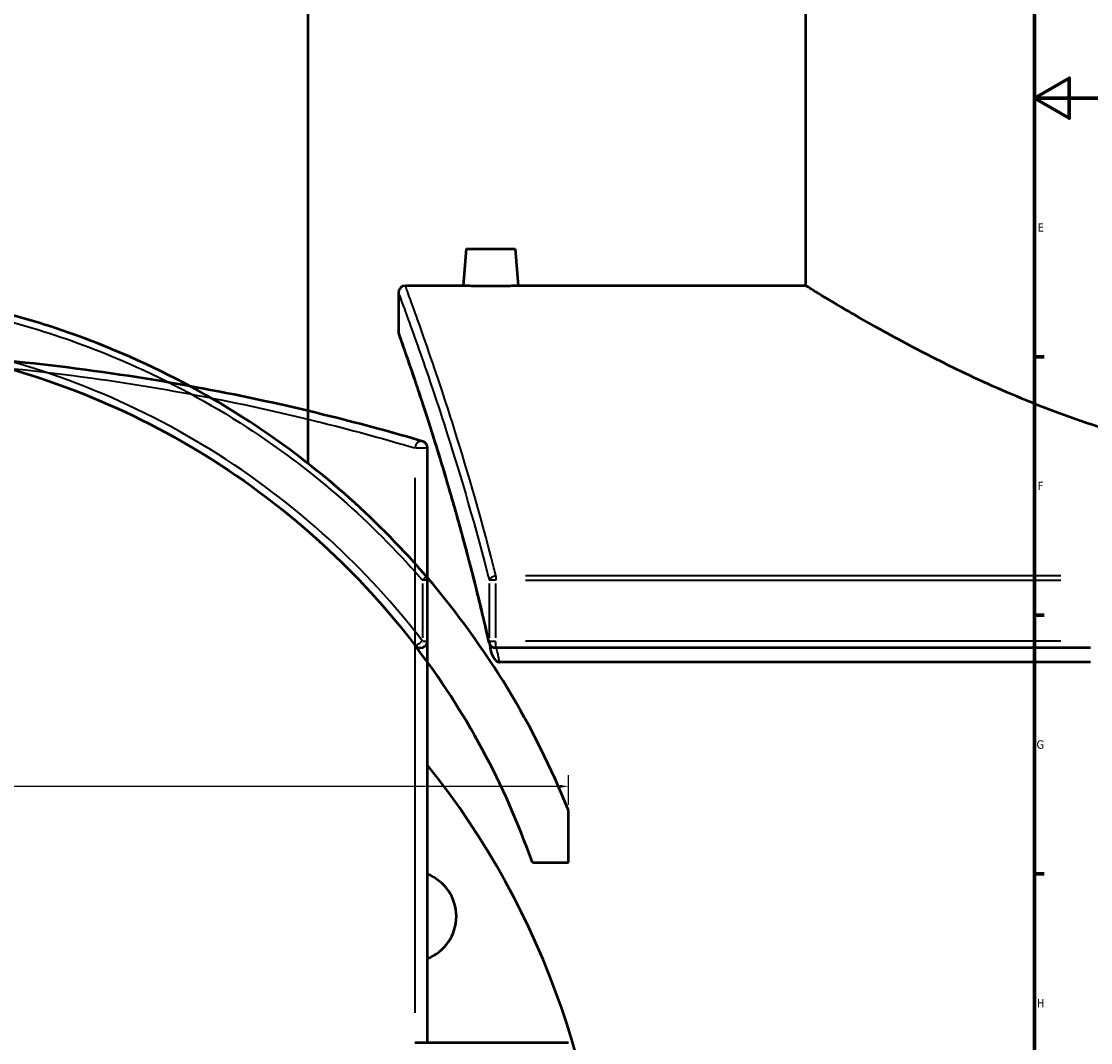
# Model space of a CAD drawing. Header units: millimetres. Extents: x -634 to 1168, y -305 to 951.
# Tile 6 of 11: x 530 to 837, y 26 to 319. Entities that reach past the tile are written whole.
import ezdxf

# ---------------------------------------------------------------- set-up
doc = ezdxf.new("R2010")
doc.units = ezdxf.units.MM
for name, color, linetype, lineweight in [('Border (ANSI)', 7, 'Continuous', 70), ('Dimension (ANSI)', 7, 'Continuous', 25), ('Visible (ANSI)', 7, 'Continuous', 50), ('Visible Narrow (ANSI)', 7, 'Continuous', 35)]:
    doc.layers.add(name, color=color, linetype=linetype, lineweight=lineweight)
doc.styles.add('Note Text (ANSI)', font='tahoma.ttf')
doc.dimstyles.new('Default - mm (ANSI)', dxfattribs={"dimtxt": 2.4, "dimasz": 2.5, "dimexe": 3.175, "dimexo": 1.6002, "dimgap": 0.8, "dimtad": 0, "dimtoh": 1, "dimdec": 0, "dimrnd": 1e-08, "dimzin": 4, "dimdsep": 46, "dimtxsty": 'Note Text (ANSI)', "dimcen": 0.09, "dimdle": 10, "dimclrd": 256, "dimclre": 256, "dimclrt": 5, "dimadec": 1, "dimazin": 1, "dimtfac": 1.27, "dimtofl": 0, "dimtmove": 0, "dimatfit": 3, "dimfxl": 1, "dimtolj": 1, "dimtzin": 4, "dimlwd": -1, "dimlwe": -1, "dimarcsym": 0})

# ---------------------------------------------------------------- blocks, each defined once
blk = doc.blocks.new('Borders Default Border')
at = {"layer": 'Border (ANSI)'}
for p, q in [((821, 222.75), (823.8, 222.75)), ((821, 148.5), (823.8, 148.5)), ((821, 74.25), (823.8, 74.25))]:
    blk.add_line(p, q, dxfattribs=at)
at = {"layer": 'Border (ANSI)', "flags": 128}
for points in [[(20, 20), (20, 574), (821, 574), (821, 20), (20, 20)], [(841, 297), (821, 297), (831, 302.77), (831, 291.23), (821, 297)]]:
    blk.add_lwpolyline(points, dxfattribs=at)
at = {"layer": 'Border (ANSI)', "color": 5, "true_color": 0x0000ff, "char_height": 2.4, "attachment_point": 7, "style": 'Note Text (ANSI)'}
for s, insert in [('E', (821.91, 258.68)), ('F', (821.98, 184.43)), ('G', (821.6, 110.13)), ('H', (821.73, 35.93))]:
    blk.add_mtext(s, dxfattribs=dict(at, insert=insert))
blk = doc.blocks.new('*D6')
at = {"layer": 'Defpoints', "color": 0, "transparency": 16777216}
for p in [(283.67, 141.1), (687.23, 99.36), (687.23, 92.46)]:
    blk.add_point(p, dxfattribs=at)
at = {"layer": 'Dimension (ANSI)', "transparency": 16777216}
for p, q in [((283.67, 139.5), (283.67, 96.19)), ((687.23, 94.06), (687.23, 102.54)), ((286.17, 99.36), (439.44, 99.36)), ((684.73, 99.36), (446.3, 99.36))]:
    blk.add_line(p, q, dxfattribs=at)
for points in [[(286.17, 99.78), (286.17, 98.95), (283.67, 99.36)], [(684.73, 99.78), (684.73, 98.95), (687.23, 99.36)]]:
    blk.add_solid(points, dxfattribs=at)
at = {"layer": 'Dimension (ANSI)', "color": 5, "transparency": 16777216, "insert": (440.24, 100.61), "char_height": 2.4, "attachment_point": 1, "style": 'Note Text (ANSI)'}
blk.add_mtext('\\A1;404', dxfattribs=at)

msp = doc.modelspace()

# ---------------------------------------------------------------- linework, layer by layer
at = {"layer": 'Visible (ANSI)'}
for p, q in [((612.48, 192.05), (612.48, 423.12)), ((755.38, 243.12), (755.38, 423.12)), ((657.88, 253.72), (656.95, 243.12)), ((657.88, 253.72), (671.88, 253.72)), ((671.88, 253.72), (672.8, 243.12)), ((656.95, 243.12), (640.38, 243.12)), ((755.38, 243.12), (672.8, 243.12)), ((638.38, 241.12), (638.38, 230.12)), ((646.73, 25.77), (646.73, 196.53)), ((646.73, 141.1), (646.73, 158.53)), ((837.13, 139.1), (666.37, 139.1)), ((837.13, 135.06), (667.45, 135.06)), ((687.23, 77.46), (687.23, 92.46)), ((676.85, 77.46), (687.23, 77.46)), ((643.14, 25.77), (676.85, 25.77)), ((676.85, 25.77), (687.23, 25.77))]:
    msp.add_line(p, q, dxfattribs=at)
for centre, radius, start, end in [((640.38, 241.12), 2, 90, 180), ((640.38, 230.12), 2, 180, 199.587), ((644.73, 196.53), 2, 0, 73.5878), ((464.48, 3.12), 240, 40.5909, 40.7686), ((644.73, 158.53), 2, 0, 40.7686), ((464.48, 3.12), 240, 21.8556, 40.5909), ((644.73, 141.1), 2, 217.4341, 0), ((464.48, 3.12), 225, 19.2943, 37.4341), ((666.37, 141.1), 2, 192.7064, 270), ((464.48, -40.48), 233.5, 321.3077, 38.6923), ((642.02, 62.02), 13, 291.2646, 68.7354)]:
    msp.add_arc(centre, radius, start, end, dxfattribs=at)
for points, knots in [([(646.25, 159.84), (645.58, 160.61), (644.9, 161.38), (630.02, 178.21), (613.66, 192.35), (584.77, 211.2), (573.29, 217.43), (544.36, 230.19), (526.43, 235.74), (493.71, 241.78), (479.1, 243.12), (464.48, 243.12), (449.87, 243.12), (435.26, 241.78), (402.53, 235.74), (384.61, 230.19), (355.68, 217.43), (344.2, 211.2), (315.3, 192.35), (298.95, 178.21), (283.9, 161.2), (283.06, 160.24), (282.23, 159.27)], [-43.657289, -43.657289, -43.657289, -43.657289, -43.34691, -43.34691, -36.850723, -36.850723, -32.928141, -32.928141, -27.354617, -27.354617, -23.007258, -23.007258, -23.007258, -18.659899, -18.659899, -13.086375, -13.086375, -9.163793, -9.163793, -2.667606, -2.667606, -2.282045, -2.282045, -2.282045, -2.282045]), ([(664.88, 242.98), (663.88, 242.98), (662.82, 242.99), (660.86, 243.02), (659.97, 243.03), (658.56, 243.07), (657.95, 243.08), (657.15, 243.11), (656.95, 243.12), (656.95, 243.12)], [0, 0, 0, 0, 0.299016, 0.299016, 0.598033, 0.598033, 0.896724, 0.896724, 1.195415, 1.195415, 1.195415, 1.195415]), ([(672.8, 243.12), (672.8, 243.12), (672.61, 243.11), (671.8, 243.08), (671.19, 243.07), (669.78, 243.03), (668.89, 243.02), (666.94, 242.99), (665.87, 242.98), (664.88, 242.98)], [3.586244, 3.586244, 3.586244, 3.586244, 3.885049, 3.885049, 4.183853, 4.183853, 4.482756, 4.482756, 4.781659, 4.781659, 4.781659, 4.781659]), ([(903.38, 192.05), (898.56, 192.05), (893.69, 192.24), (883.94, 192.98), (879.06, 193.55), (864.55, 195.76), (855.04, 197.94), (836.94, 203.2), (828.34, 206.28), (812.45, 212.66), (805.17, 215.97), (792.32, 222.2), (786.26, 225.36), (775.49, 231.22), (770.77, 233.92), (763.13, 238.39), (760.2, 240.17), (756.32, 242.53), (755.38, 243.12), (755.38, 243.12)], [0, 0, 0, 0, 1.446356, 1.446356, 2.892712, 2.892712, 5.785423, 5.785423, 8.678135, 8.678135, 11.570846, 11.570846, 14.442183, 14.442183, 17.31352, 17.31352, 20.184857, 20.184857, 23.056194, 23.056194, 23.056194, 23.056194]), ([(282.23, 135.06), (291.1, 147.31), (301.19, 158.64), (322.67, 178.37), (333.94, 186.92), (357.94, 201.79), (370.67, 208.12), (396.69, 218.09), (409.94, 221.84), (436.95, 226.85), (450.72, 228.12), (464.48, 228.12), (478.25, 228.12), (492.01, 226.85), (519.03, 221.84), (532.28, 218.09), (558.3, 208.12), (571.03, 201.79), (595.03, 186.92), (606.29, 178.37), (626.31, 159.99), (635.18, 150.29), (643.14, 139.88)], [-50.18613, -50.18613, -50.18613, -50.18613, -45.539235, -45.539235, -41.211057, -41.211057, -36.882874, -36.882874, -32.716478, -32.716478, -28.550077, -28.550077, -28.550077, -24.383677, -24.383677, -20.217281, -20.217281, -15.889098, -15.889098, -11.56092, -11.56092, -7.529709, -7.529709, -7.529709, -7.529709]), ([(664.42, 140.66), (663.8, 143.39), (663.18, 146.07), (661.93, 151.33), (661.3, 153.91), (660.04, 158.97), (659.4, 161.44), (658.14, 166.28), (657.51, 168.64), (656.26, 173.25), (655.64, 175.5), (654.4, 179.88), (653.79, 182.01), (652.59, 186.14), (651.99, 188.15), (650.83, 192.03), (650.26, 193.91), (649.14, 197.53), (648.59, 199.27), (647.54, 202.63), (647.02, 204.24), (646.03, 207.32), (645.55, 208.79), (644.63, 211.58), (644.19, 212.91), (643.35, 215.42), (642.95, 216.6), (642.2, 218.81), (641.85, 219.83), (641.19, 221.74), (640.89, 222.62), (640.34, 224.21), (640.08, 224.94), (639.63, 226.22), (639.43, 226.78), (639.01, 227.99), (638.82, 228.54), (638.56, 229.26), (638.49, 229.45), (638.49, 229.45)], [7.529709, 7.529709, 7.529709, 7.529709, 8.580728, 8.580728, 9.631746, 9.631746, 10.682765, 10.682765, 11.733783, 11.733783, 12.784801, 12.784801, 13.83582, 13.83582, 14.886838, 14.886838, 15.937857, 15.937857, 16.988875, 16.988875, 18.039893, 18.039893, 19.090912, 19.090912, 20.14193, 20.14193, 21.192949, 21.192949, 22.243967, 22.243967, 23.294985, 23.294985, 24.346004, 24.346004, 25.397022, 25.397022, 26.97355, 26.97355, 28.550077, 28.550077, 28.550077, 28.550077]), ([(645.3, 198.44), (637.23, 200.82), (628.26, 203.29), (608, 208.31), (596.6, 210.86), (572.31, 215.49), (559.43, 217.58), (533.1, 220.96), (519.69, 222.28), (492.35, 224.06), (478.41, 224.52), (464.48, 224.52), (450.55, 224.52), (436.62, 224.06), (409.28, 222.28), (395.87, 220.96), (369.54, 217.58), (356.65, 215.49), (332.37, 210.86), (320.96, 208.31), (300.71, 203.29), (291.73, 200.82), (283.67, 198.44)], [7.529709, 7.529709, 7.529709, 7.529709, 11.56092, 11.56092, 15.889098, 15.889098, 20.217281, 20.217281, 24.383677, 24.383677, 28.550077, 28.550077, 28.550077, 32.716478, 32.716478, 36.882874, 36.882874, 41.211057, 41.211057, 45.539235, 45.539235, 49.570453, 49.570453, 49.570453, 49.570453]), ([(666.37, 135.52), (666.21, 135.65), (666.06, 135.83), (665.7, 136.37), (665.46, 136.85), (665.07, 137.93), (664.91, 138.48), (664.77, 139.07)], [-0.7667184, -0.7667184, -0.7667184, -0.7667184, -0.6545139, -0.6545139, -0.4202267, -0.4202267, -0.2187303, -0.2187303, -0.2187303, -0.2187303]), ([(666.37, 135.52), (666.5, 135.4), (666.64, 135.31), (666.88, 135.18), (667, 135.14), (667.22, 135.08), (667.34, 135.06), (667.45, 135.06)], [0.4287281, 0.4287281, 0.4287281, 0.4287281, 0.4955129, 0.4955129, 0.5479684, 0.5479684, 0.5968258, 0.5968258, 0.5968258, 0.5968258])]:
    msp.add_open_spline(points, degree=3, knots=knots, dxfattribs=at)
msp.add_open_spline([(664.42, 140.66), (664.54, 140.13), (664.66, 139.6), (664.77, 139.07)], degree=3, dxfattribs=at)
at = {"layer": 'Visible Narrow (ANSI)'}
for p, q in [((643.31, 196.53), (646.72, 196.53)), ((643.14, 187.99), (643.14, 34.31)), ((666.37, 159.78), (666.37, 158.6)), ((828.59, 159.84), (674.91, 159.84)), ((645.3, 157.66), (645.3, 141.97)), ((646.73, 158.53), (645.42, 158.53)), ((664.45, 157.66), (664.45, 141.97)), ((666.24, 158.53), (664.49, 158.53)), ((666.37, 141.97), (666.37, 157.66)), ((674.91, 158.53), (828.59, 158.53)), ((645.42, 141.1), (646.73, 141.1)), ((664.49, 141.1), (666.24, 141.1)), ((666.37, 139.1), (666.37, 140.94)), ((828.59, 141.1), (674.91, 141.1))]:
    msp.add_line(p, q, dxfattribs=at)
for centre, major_axis, ratio, start_param, end_param in [((644.73, 196.53), (0.57, 1.92), 0.781624, 0.089854, 1.707225), ((644.73, 158.53), (1.51, 1.31), 0.188879, 4.995801, 6.215428), ((666.37, 158.53), (-1.94, -0.49), 0.641252, 4.618708, 5.838335), ((644.73, 141.1), (-1.59, -1.22), 0.176238, 0.089854, 1.707225), ((666.37, 141.1), (-1.95, -0.44), 0.598334, 5.940821, 6.265166)]:
    msp.add_ellipse(centre, major_axis=major_axis, ratio=ratio, start_param=start_param, end_param=end_param, dxfattribs=at)
for points, knots in [([(666.37, 159.84), (666.18, 160.61), (665.98, 161.38), (661.68, 178.21), (657.5, 192.35), (651.53, 211.2), (649.45, 217.43), (645.08, 230.19), (643.08, 235.74), (640.88, 241.78), (640.38, 243.12), (640.38, 243.12)], [-43.657289, -43.657289, -43.657289, -43.657289, -43.34691, -43.34691, -36.850723, -36.850723, -32.928141, -32.928141, -27.354617, -27.354617, -23.007258, -23.007258, -23.007258, -23.007258]), ([(283.67, 158.53), (284.33, 159.3), (285, 160.07), (299.81, 176.75), (316.08, 190.77), (344.83, 209.47), (356.25, 215.65), (385.02, 228.3), (402.86, 233.8), (435.41, 239.79), (449.95, 241.12), (464.48, 241.12), (479.02, 241.12), (493.56, 239.79), (526.11, 233.8), (543.94, 228.3), (572.72, 215.65), (584.14, 209.47), (612.88, 190.77), (629.15, 176.75), (643.96, 160.07), (644.63, 159.3), (645.3, 158.53)], [2.357227, 2.357227, 2.357227, 2.357227, 2.667606, 2.667606, 9.163793, 9.163793, 13.086375, 13.086375, 18.659899, 18.659899, 23.007258, 23.007258, 23.007258, 27.354617, 27.354617, 32.928141, 32.928141, 36.850723, 36.850723, 43.34691, 43.34691, 43.657289, 43.657289, 43.657289, 43.657289]), ([(638.38, 241.12), (638.38, 241.12), (638.88, 239.79), (641.09, 233.8), (643.1, 228.3), (647.48, 215.65), (649.57, 209.47), (655.55, 190.77), (659.75, 176.75), (664.06, 160.07), (664.26, 159.3), (664.45, 158.53)], [23.007258, 23.007258, 23.007258, 23.007258, 27.354617, 27.354617, 32.928141, 32.928141, 36.850723, 36.850723, 43.34691, 43.34691, 43.657289, 43.657289, 43.657289, 43.657289]), ([(645.3, 141.1), (637.23, 151.6), (628.26, 161.39), (608, 179.92), (596.6, 188.55), (572.31, 203.56), (559.43, 209.94), (533.1, 220), (519.69, 223.78), (492.35, 228.84), (478.41, 230.12), (464.48, 230.12), (450.55, 230.12), (436.62, 228.84), (409.28, 223.78), (395.87, 220), (369.54, 209.94), (356.65, 203.56), (332.37, 188.55), (320.96, 179.92), (300.71, 161.39), (291.73, 151.6), (283.67, 141.1)], [7.529709, 7.529709, 7.529709, 7.529709, 11.56092, 11.56092, 15.889098, 15.889098, 20.217281, 20.217281, 24.383677, 24.383677, 28.550077, 28.550077, 28.550077, 32.716478, 32.716478, 36.882874, 36.882874, 41.211057, 41.211057, 45.539235, 45.539235, 49.570453, 49.570453, 49.570453, 49.570453]), ([(664.45, 141.1), (662.08, 151.6), (659.61, 161.39), (654.58, 179.92), (652.04, 188.55), (647.41, 203.56), (645.31, 209.94), (641.93, 220), (640.61, 223.78), (638.84, 228.84), (638.38, 230.12), (638.38, 230.12)], [7.529709, 7.529709, 7.529709, 7.529709, 11.56092, 11.56092, 15.889098, 15.889098, 20.217281, 20.217281, 24.383677, 24.383677, 28.550077, 28.550077, 28.550077, 28.550077]), ([(282.23, 195.45), (291.1, 198.14), (301.19, 200.99), (322.67, 206.36), (333.94, 208.9), (357.94, 213.52), (370.67, 215.6), (396.69, 218.97), (409.94, 220.29), (436.95, 222.06), (450.72, 222.52), (464.48, 222.52), (478.25, 222.52), (492.01, 222.06), (519.03, 220.29), (532.28, 218.97), (558.3, 215.6), (571.03, 213.52), (595.03, 208.9), (606.29, 206.36), (626.31, 201.36), (635.18, 198.89), (643.14, 196.53)], [-50.18613, -50.18613, -50.18613, -50.18613, -45.539235, -45.539235, -41.211057, -41.211057, -36.882874, -36.882874, -32.716478, -32.716478, -28.550077, -28.550077, -28.550077, -24.383677, -24.383677, -20.217281, -20.217281, -15.889098, -15.889098, -11.56092, -11.56092, -7.529709, -7.529709, -7.529709, -7.529709])]:
    msp.add_open_spline(points, degree=3, knots=knots, dxfattribs=at)
msp.add_open_spline([(667.45, 135.06), (667.15, 136.42), (666.85, 137.76), (666.55, 139.1)], degree=3, dxfattribs=at)

# ---------------------------------------------------------------- block references
msp.add_blockref('Borders Default Border', (0, 0))

# ---------------------------------------------------------------- dimensions: what is measured, and where the dimension line sits
at = {"layer": 'Dimension (ANSI)'}
dim = msp.add_linear_dim(base=(687.23, 99.36), p1=(283.67, 141.1), p2=(687.23, 92.46), angle=180, dimstyle='Default - mm (ANSI)', override={"dimgap": 0.8, "dimtoh": 0, "dimdec": 0, "dimtol": 0, "dimlim": 0, "dimtp": 0, "dimtm": 0, "dimtdec": 2, "dimatfit": 1}, dxfattribs=at)
dim.commit()
dim.dimension.update_dxf_attribs({"geometry": '*D6', "text_midpoint": (442.87, 99.36), "dimtype": 160})

doc.saveas('drawing.dxf')
